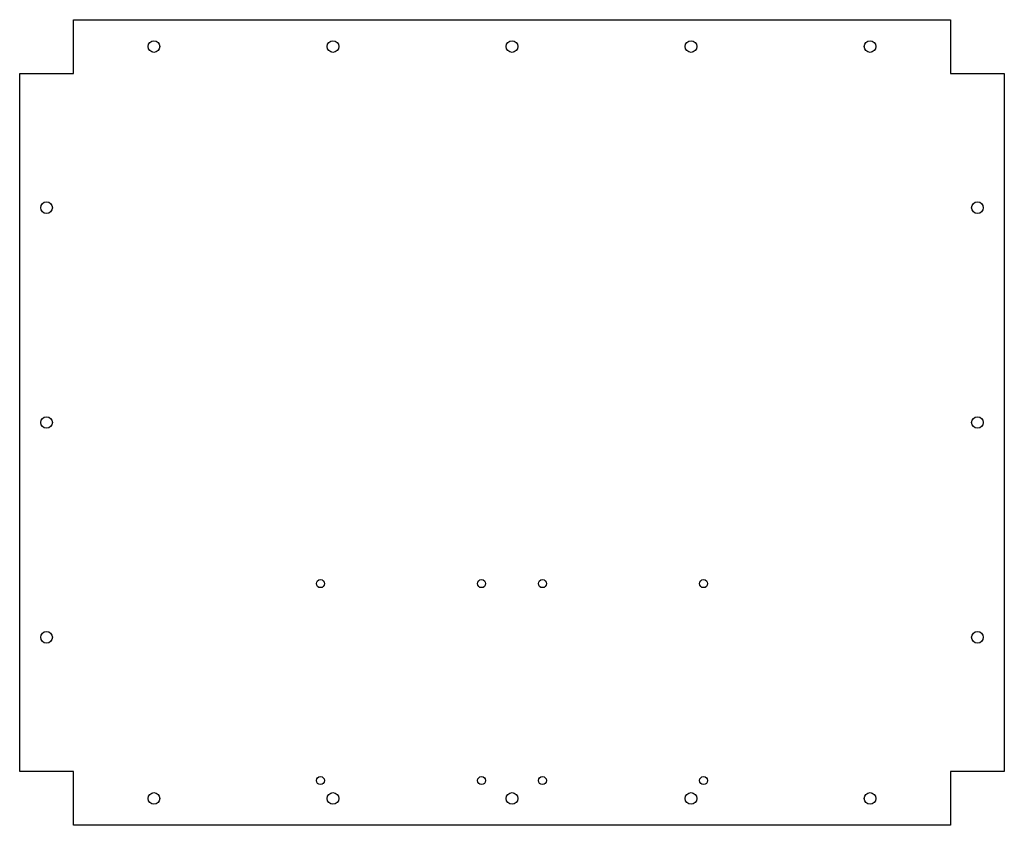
# Model space of a CAD drawing. Header units: millimetres. Extents: x -275 to 275, y -225 to 225.
import ezdxf

# ---------------------------------------------------------------- set-up
doc = ezdxf.new("R2010")
doc.units = ezdxf.units.MM
doc.layers.add('CORTE', color=1, linetype='Continuous')

msp = doc.modelspace()

# ---------------------------------------------------------------- linework, layer by layer
at = {"layer": 'CORTE'}
for p, q in [((-245, 195), (-245, 225)), ((-245, 225), (245, 225)), ((245, 225), (245, 195)), ((-275, -195), (-275, 195)), ((-275, 195), (-245, 195)), ((245, 195), (275, 195)), ((275, 195), (275, -195)), ((-245, -195), (-275, -195)), ((-245, -225), (-245, -195)), ((275, -195), (245, -195)), ((245, -195), (245, -225)), ((245, -225), (-245, -225))]:
    msp.add_line(p, q, dxfattribs=at)
for centre, radius in [((-200, 210), 3.25), ((-100, 210), 3.25), ((0, 210), 3.25), ((100, 210), 3.25), ((200, 210), 3.25), ((-260, 120), 3.25), ((260, 120), 3.25), ((-260, 0), 3.25), ((260, 0), 3.25), ((-107, -90), 2.25), ((-17, -90), 2.25), ((17, -90), 2.25), ((107, -90), 2.25), ((-260, -120), 3.25), ((260, -120), 3.25), ((-107, -200), 2.25), ((-17, -200), 2.25), ((17, -200), 2.25), ((107, -200), 2.25), ((-200, -210), 3.25), ((-100, -210), 3.25), ((0, -210), 3.25), ((100, -210), 3.25), ((200, -210), 3.25)]:
    msp.add_circle(centre, radius, dxfattribs=at)

doc.saveas('drawing.dxf')
